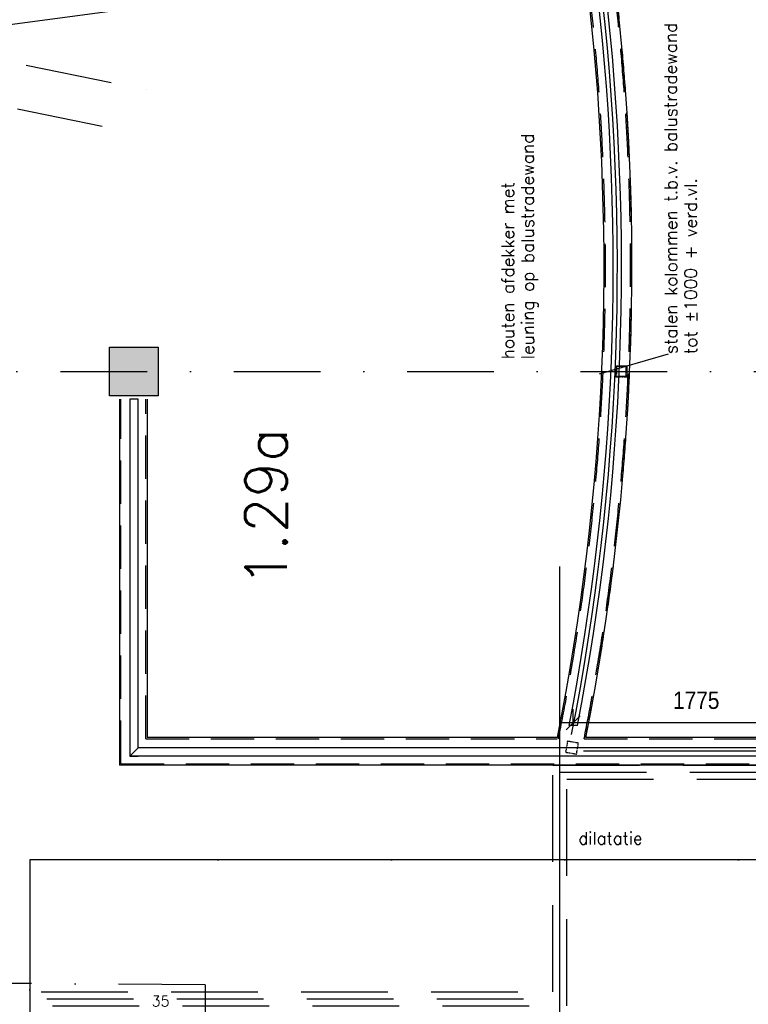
# Model space of a CAD drawing. Extents: x -171140 to 151546, y -8083 to 162438.
# Tile 30 of 96: x 29159 to 34411, y 38082 to 45185. Entities that reach past the tile are written whole.
import ezdxf

# ---------------------------------------------------------------- set-up
doc = ezdxf.new("R2010")
doc.units = 0
doc.header["$LTSCALE"] = 50
doc.header["$MEASUREMENT"] = 0
doc.header["$PDMODE"] = 3
doc.header["$PDSIZE"] = 0.001
for name, pattern in [('DASHDOT', [25, 12.5, -6.25, 0, -6.25]), ('DASHED', [0.75, 0.5, -0.25]), ('DD1', [2.66667, 1.66667, -0.5, 0, -0.5]), ('HIDDEN', [9.375, 6.25, -3.125]), ('HIDDEN2', [0.1875, 0.125, -0.0625]), ('STRAM_0WT$0$DASHDOT', [25, 12.5, -6.25, 0, -6.25])]:
    doc.linetypes.add(name, pattern=pattern)
doc.layers.get('0').update_dxf_attribs({"linetype": 'CONTINUOUS'})
doc.layers.get('DEFPOINTS').update_dxf_attribs({"linetype": 'CONTINUOUS'})
for name, color, linetype in [('0POLYBUITENOM', 7, 'CONTINUOUS'), ('_BRANDCOMPART', 6, 'DASHDOT'), ('_DETAILNUMMERS', 4, 'CONTINUOUS'), ('A--A28--_F12--', 7, 'CONTINUOUS'), ('A--L21--', 3, 'CONTINUOUS'), ('A--L22A1_BINNENWAND', 1, 'CONTINUOUS'), ('A--L22A2_BINNENWAND', 2, 'CONTINUOUS'), ('A--L24AC1_TRAPPEN', 1, 'HIDDEN2'), ('A--L28--', 7, 'CONTINUOUS'), ('A--L28--_F-2--', 7, 'CONTINUOUS'), ('A--L28--_F12--', 7, 'CONTINUOUS'), ('A--L28AC1_KONSTRUKTIES', 1, 'HIDDEN2'), ('A--L35A1_PLAFONDS', 1, 'HIDDEN'), ('A--L3A1_VPORTS', 1, 'CONTINUOUS'), ('A--M$1A-_F123-', 1, 'CONTINUOUS'), ('A--M1$A-_F123-', 1, 'CONTINUOUS'), ('A--T$1A-_F123-_R', 4, 'CONTINUOUS'), ('HELLINGBANEN_TRAPPEN', 1, 'CONTINUOUS'), ('STRAM_0WT$0$A--L$7A-_STRAM', 1, 'STRAM_0WT$0$DASHDOT'), ('STRAM_0WT$0$A--T$7A8-_STRA', 8, 'STRAM_0WT$0$DASHDOT'), ('STRAMIEN', 1, 'DD1'), ('TEKST_KOZIJNMERK', 10, 'CONTINUOUS'), ('X--LR---_CP', 7, 'CONTINUOUS')]:
    doc.layers.add(name, color=color, linetype=linetype)
doc.styles.add('ALFA-0_25', font='ROMANS')
doc.styles.add('HIEMSTRA', font='romans.shx')
doc.styles.get("Standard").update_dxf_attribs({"font": 'txt', "width": 0.9})
doc.dimstyles.new('BEILEN', dxfattribs={"dimscale": 40, "dimtxt": 2.5, "dimasz": 2, "dimexe": 0.3, "dimexo": 0.3, "dimgap": 2, "dimtad": 1, "dimdec": 0, "dimzin": 0, "dimtxsty": 'HIEMSTRA', "dimblk1": 'OBLIQUE', "dimblk2": 'OBLIQUE', "dimsah": 1, "dimcen": -0.09, "dimdle": 0.3, "dimse1": 1, "dimclrd": 2, "dimclre": 2, "dimclrt": 3, "dimazin": 3, "dimtfac": 1, "dimtdec": 4, "dimtofl": 0, "dimtmove": 0, "dimatfit": 3, "dimtvp": 625, "dimtolj": 1, "dimtzin": 0})
doc.dimstyles.get("Standard").update_dxf_attribs({"dimscale": 40, "dimtxt": 2.5, "dimasz": 2, "dimexe": 0.3, "dimexo": 0.3, "dimgap": 2, "dimtad": 0, "dimdec": 0, "dimzin": 0, "dimtxsty": 'HIEMSTRA', "dimblk1": 'OBLIQUE', "dimblk2": 'OBLIQUE', "dimsah": 1, "dimcen": -0.09, "dimdle": 0.3, "dimse1": 1, "dimclrd": 2, "dimclre": 2, "dimclrt": 3, "dimazin": 3, "dimtfac": 1, "dimtdec": 4, "dimtix": 1, "dimtmove": 0, "dimatfit": 3, "dimtvp": 625, "dimtolj": 1, "dimtzin": 0})
doc.dimstyles.new('STANDARD$0', dxfattribs={"dimscale": 50, "dimtxt": 2.5, "dimasz": 2, "dimexe": 2, "dimexo": 0, "dimgap": 2, "dimtad": 1, "dimdec": 0, "dimzin": 0, "dimtxsty": 'ALFA-0_25', "dimblk1": 'OBLIQUE', "dimblk2": 'OBLIQUE', "dimsah": 1, "dimcen": -3, "dimdle": 2, "dimclrd": 1, "dimclre": 1, "dimclrt": 2, "dimazin": 3, "dimtfac": 0.666667, "dimtofl": 0, "dimtmove": 0, "dimatfit": 3, "dimtvp": 0.833333, "dimtolj": 1, "dimtzin": 0})

# ---------------------------------------------------------------- blocks, each defined once
blk = doc.blocks.new('STRAM_0WT')
at = {"layer": 'STRAM_0WT$0$A--L$7A-_STRAM'}
for p, q in [((-45863.103, 12168.257), (-61174.94, 15287.302)), ((-45799.23, 12481.818), (-59254.976, 15222.774))]:
    blk.add_line(p, q, dxfattribs=at)
at = {"layer": 'STRAM_0WT$0$A--T$7A8-_STRA', "color": 8}
blk.add_line((-66167.142, 10400), (-540.602, 10400), dxfattribs=at)
blk = doc.blocks.new('Q020437-')
at = {"layer": 'A--A28--_F12--', "color": 8}
for points in [[(-175, -175), (-175, 175), (175, 175)], [(-175, -175), (175, 175), (175, -175)]]:
    blk.add_solid(points, dxfattribs=at)
at = {"layer": 'A--L28--_F12--', "color": 3, "linetype": 'CONTINUOUS'}
blk.add_lwpolyline([(-175, -175), (-175, 175), (175, 175), (175, -175)], close=True, dxfattribs=at)
at = {"layer": 'X--LR---_CP'}
for p in [(-175, 0), (-175, 0), (175, 0)]:
    blk.add_point(p, dxfattribs=at)
blk = doc.blocks.new('_OBLIQUE')
at = {"color": 0, "linetype": 'BYBLOCK'}
blk.add_line((-0.5, -0.5), (0.5, 0.5), dxfattribs=at)
blk = doc.blocks.new('*D232')
at = {"layer": 'A--M$1A-_F123-', "color": 2, "linetype": 'CONTINUOUS'}
blk.add_line((33428.3, 45730.5), (16072.7, 43400.3), dxfattribs=at)
at = {"layer": 'DEFPOINTS', "color": 0, "linetype": 'CONTINUOUS'}
for p in [(33416.4, 45728.9), (16084.6, 43401.9), (16084.6, 43401.9)]:
    blk.add_point(p, dxfattribs=at)
at = {"layer": 'A--M$1A-_F123-', "color": 2, "linetype": 'CONTINUOUS', "xscale": 80, "yscale": 80, "zscale": 80}
for p, rotation in [((33416.4, 45728.9), 7.646762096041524), ((16084.6, 43401.9), 187.6467620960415)]:
    blk.add_blockref('_OBLIQUE', p, dxfattribs=dict(at, rotation=rotation))
at = {"layer": 'A--M$1A-_F123-', "color": 3, "linetype": 'CONTINUOUS', "insert": (24733.2, 44694.2), "char_height": 100, "attachment_point": 5, "rotation": 7.64676, "style": 'HIEMSTRA'}
blk.add_mtext('\\A1;17487', dxfattribs=at)
blk = doc.blocks.new('*D341')
at = {"layer": 'A--M$1A-_F123-', "color": 2, "linetype": 'CONTINUOUS'}
for p, q in [((23981.9, 29671.5), (23903.5, 29687.4)), ((23978.7, 29655.8), (23984.3, 29683.2)), ((24079.9, 29651.5), (23981.9, 29671.5)), ((24079.9, 29651.5), (24158.2, 29635.5))]:
    blk.add_line(p, q, dxfattribs=at)
at = {"layer": 'DEFPOINTS', "color": 0, "linetype": 'CONTINUOUS'}
for p in [(23976.3, 29644), (23981.9, 29671.5), (24074.3, 29624)]:
    blk.add_point(p, dxfattribs=at)
at = {"layer": 'A--M$1A-_F123-', "color": 2, "linetype": 'CONTINUOUS', "xscale": 80, "yscale": 80, "zscale": 80}
for p, rotation in [((23981.9, 29671.5), 348.4862903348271), ((24079.9, 29651.5), 168.4862903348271)]:
    blk.add_blockref('_OBLIQUE', p, dxfattribs=dict(at, rotation=rotation))
at = {"layer": 'A--M$1A-_F123-', "color": 3, "linetype": 'CONTINUOUS', "insert": (36506, 90903.8), "char_height": 100, "attachment_point": 5, "rotation": 348.48629, "style": 'HIEMSTRA'}
blk.add_mtext('\\A1;100', dxfattribs=at)
blk = doc.blocks.new('*D542')
at = {"layer": 'A--M1$A-_F123-', "color": 1}
for p, q in [((33147.8, 40096.5), (33147.8, 40211.6)), ((34923, 40096.5), (34923, 40211.6)), ((35023, 40111.6), (33047.8, 40111.6))]:
    blk.add_line(p, q, dxfattribs=at)
at = {"layer": 'DEFPOINTS', "color": 0}
for p in [(33147.8, 40111.6), (33147.8, 40096.5), (34923, 40096.5)]:
    blk.add_point(p, dxfattribs=at)
at = {"layer": 'A--M1$A-_F123-', "color": 1, "xscale": 100, "yscale": 100, "zscale": 100, "rotation": 180}
blk.add_blockref('_OBLIQUE', (33147.8, 40111.6), dxfattribs=at)
at = {"layer": 'A--M1$A-_F123-', "color": 1, "xscale": 100, "yscale": 100, "zscale": 100}
blk.add_blockref('_OBLIQUE', (34923, 40111.6), dxfattribs=at)
at = {"layer": 'A--M1$A-_F123-', "color": 2, "insert": (34035.4, 40274.1), "char_height": 125, "attachment_point": 5}
blk.add_mtext('\\A1;1775', dxfattribs=at)
blk = doc.blocks.new('*D562')
at = {"layer": 'A--M1$A-_F123-', "color": 1}
for p, q in [((30157, 37821.9), (30157, 37977)), ((30192, 37821.9), (30192, 37977)), ((30157, 37917), (30097, 37917)), ((30192, 37917), (30252, 37917))]:
    blk.add_line(p, q, dxfattribs=at)
at = {"layer": 'DEFPOINTS', "color": 0}
for p in [(30192, 37917), (30157, 37821.9), (30192, 37821.9)]:
    blk.add_point(p, dxfattribs=at)
at = {"layer": 'A--M1$A-_F123-', "color": 1, "xscale": 60, "yscale": 60, "zscale": 60}
blk.add_blockref('_OBLIQUE', (30157, 37917), dxfattribs=at)
at = {"layer": 'A--M1$A-_F123-', "color": 1, "xscale": 60, "yscale": 60, "zscale": 60, "rotation": 180}
blk.add_blockref('_OBLIQUE', (30192, 37917), dxfattribs=at)
at = {"layer": 'A--M1$A-_F123-', "color": 2, "insert": (30174.5, 38104.5), "char_height": 75, "attachment_point": 5, "style": 'ALFA-0_25'}
blk.add_mtext('\\A1;35', dxfattribs=at)

msp = doc.modelspace()

# ---------------------------------------------------------------- linework, layer by layer
at = {"layer": '0POLYBUITENOM', "elevation": 1}
msp.add_lwpolyline([(45698.6, 66719.9), (45689, 56846.9), (36577, 56696.9), (36527, 39123.8), (29232, 39123.8), (29232, 31996.9), (31611.6, 31996.9), (31575.7, 31914.9), (31047.2, 29318.8), (29898.6, 23677.1), (24761.9, 24723.4), (24101.6, 21481.7), (23023.7, 16190.3), (21626.5, 9331.4)], dxfattribs=at)
at = {"layer": '_BRANDCOMPART'}
msp.add_line((30494.6, 38221.7), (30494.6, 33582.1), dxfattribs=at)
msp.add_lwpolyline([(30494.6, 38221.7), (28457.9, 38236.7), (28457.9, 38236.7), (28457.9, 45608.5), (27870.4, 45675.5), (28200, 47293.7), (29563.6, 47293.7), (29893.6, 48913.5), (36087.2, 79318.8), (38726.9, 79318.8), (38727, 82343.2), (39358.5, 82343.2), (39358.5, 83251.9), (41161.4, 83251.9), (41154.9, 76346.4), (42676.3, 76346.4), (46227.6, 68844.3), (45422, 68503.3), (45422, 67290.8), (51065.6, 68757.4)], dxfattribs=at)
at = {"layer": '_DETAILNUMMERS', "color": 6, "linetype": 'DASHED', "ltscale": 25}
for points in [[(4701.8, 22779.7), (5365, 26187.1), (22399.3, 22717.2), (25562.3, 38172), (33002, 38171.7), (33002, 39806.3), (38123.1, 39806.3), (38123.1, 56531.9), (39427, 56531.9)], [(4750.9, 22770.1), (5404.4, 26128), (22438.3, 22658.2), (25603.1, 38122), (33052, 38121.7), (33052, 39756.3), (38173.1, 39756.3), (38173.1, 39756.3), (38173.1, 56481.9), (39427, 56481.9)], [(4799.9, 22760.6), (5443.9, 26069), (22477.4, 22599.2), (25644, 38071.9), (33102, 38071.7), (33102, 39706.3), (38223.1, 39706.3), (38223.1, 56431.9), (39427, 56431.9)]]:
    msp.add_lwpolyline(points, dxfattribs=at)
at = {"layer": 'A--L21--', "color": 8}
msp.add_line((37596.4, 39907.3), (33222.1, 39908.5, 0), dxfattribs=at)
at = {"layer": 'A--L22A1_BINNENWAND', "linetype": 'CONTINUOUS'}
for p, q in [((29877, 42446.9), (29877, 39806.3)), ((30078, 42446.9), (30078, 40007.3)), ((33034.4, 40007.3), (30078, 40007.3)), ((36652, 40007.3), (33239.3, 40007.3)), ((36853, 39806.3), (29877, 39806.3))]:
    msp.add_line(p, q, dxfattribs=at)
at = {"layer": 'A--L22A1_BINNENWAND', "linetype": 'HIDDEN'}
for p, q in [((29887, 39816.3), (29887, 42446.9)), ((30068, 39997.3), (30068, 42446.9)), ((30068, 39997.3), (33032.4, 39997.3)), ((33227.1, 39997.3), (36662, 39997.3)), ((29887, 39816.3), (36843, 39816.3))]:
    msp.add_line(p, q, dxfattribs=at)
at = {"layer": 'A--L22A1_BINNENWAND', "linetype": 'CONTINUOUS'}
for radius, start, end in [(17487.4, 348.80692, 24.99156), (17382.4, 348.80692, 24.99156), (17286.4, 348.67506, 24.08159)]:
    msp.add_arc((16084.6, 43401.9), radius, start, end, dxfattribs=at)
at = {"layer": 'A--L22A1_BINNENWAND', "linetype": 'HIDDEN'}
for radius, start, end in [(17477.4, 348.76701, 24.99156), (17296.4, 348.64791, 24.08159)]:
    msp.add_arc((16084.6, 43401.9), radius, start, end, dxfattribs=at)
at = {"layer": 'A--L22A2_BINNENWAND', "linetype": 'CONTINUOUS'}
for p, q in [((30012, 42446.9), (29952, 42446.9)), ((29952, 42446.9), (29952, 39872.3)), ((30012, 39932.3), (30012, 42446.9)), ((33179.6, 40092.9), (33118.5, 40092.9)), ((29952, 39872.3), (30012, 39932.3)), ((33086.5, 39932.3), (30012, 39932.3)), ((36727, 39932.3), (33086.5, 39932.3)), ((36727, 39872.3), (29952, 39872.3)), ((29952, 39872.3), (30012, 39872.3))]:
    msp.add_line(p, q, dxfattribs=at)
for radius, start, end in [(17412.4, 349.04519, 24.23652), (17352.4, 349.00684, 23.9604)]:
    msp.add_arc((16084.6, 43401.9), radius, start, end, dxfattribs=at)
at = {"layer": 'A--L28--_F-2--', "color": 1, "linetype": 'HIDDEN2'}
msp.add_lwpolyline([(33455.2, 42686.9), (33460.2, 42681.9), (33460.2, 42611.9), (33530.2, 42611.9), (33530.2, 42681.9), (33460.2, 42681.9), (33455.2, 42686.9), (33535.2, 42686.9), (33535.2, 42606.9), (33455.2, 42606.9)], close=True, dxfattribs=at)
at = {"layer": 'A--L28AC1_KONSTRUKTIES'}
msp.add_lwpolyline([(33093.9, 39900.4), (33172.8, 39887), (33186.2, 39965.9), (33107.3, 39979.3)], close=True, dxfattribs=at)
at = {"layer": 'A--L35A1_PLAFONDS'}
msp.add_lwpolyline([(38595.5, 60294.9, 0.337595), (36652, 57571.9), (36652, 40007.3), (33239.3, 40007.3, 0.15921), (31934.6, 50790), (32127.5, 50361.2), (35041.9, 64668.2), (38595.7, 65431.1)], format="xyb", dxfattribs=at)
at = {"layer": 'A--L3A1_VPORTS'}
msp.add_line((33052, 37316.9), (33052, 41239.6), dxfattribs=at)
at = {"layer": 'STRAMIEN', "color": 4, "linetype": 'DASHDOT'}
msp.add_lwpolyline([(36527, 39846.9), (36527, 39123.8), (29232, 39123.8), (29232, 31996.9), (31317.6, 31996.9)], dxfattribs=at)
msp.add_lwpolyline([(36527, 39846.9), (36527, 39123.8), (29232, 39123.8), (29232, 31996.9), (31317.6, 31996.9)], dxfattribs=at)
at = {"layer": 'TEKST_KOZIJNMERK'}
msp.add_line((33833.5, 42770.9), (33335.2, 42627.6), dxfattribs=at)
at = {"layer": 'X--LR---_CP', "linetype": 'CONTINUOUS'}
msp.add_point((30069.8, 44677.9), dxfattribs=at)
at = {"layer": 'X--LR---_CP', "color": 1, "linetype": 'CONTINUOUS'}
msp.add_point((30069.8, 44677.9), dxfattribs=at)

# ---------------------------------------------------------------- block references
at = {"layer": 'A--L24AC1_TRAPPEN'}
msp.add_blockref('STRAM_0WT', (75617, 32246.9), dxfattribs=at)
at = {"layer": 'A--L28--', "linetype": 'CONTINUOUS'}
msp.add_blockref('Q020437-', (29982, 42646.9), dxfattribs=at)

# ---------------------------------------------------------------- texts
at = {"layer": 'A--T$1A-_F123-_R', "style": 'ALFA-0_25'}
msp.add_text('1.29a', height=300, rotation=90, dxfattribs=at).set_placement((31085, 41095.3))
at = {"layer": 'HELLINGBANEN_TRAPPEN', "style": 'ALFA-0_25'}
msp.add_text('dilatatie', height=87.5, rotation=0.02776, dxfattribs=at).set_placement((33185.7, 39235.4))
at = {"layer": 'TEKST_KOZIJNMERK', "style": 'HIEMSTRA'}
for s, p in [('stalen kolommen t.b.v. balustradewand', (33898.8, 42772.7)), ('leuning op balustradewand', (32866.2, 42736)), ('houten afdekker met ', (32723.6, 42736)), ('tot %%P1000 + verd.vl.', (34041.5, 42772.7))]:
    msp.add_text(s, height=90, rotation=90.07785, dxfattribs=at).set_placement(p)

# ---------------------------------------------------------------- dimensions: what is measured, and where the dimension line sits
at = {"layer": 'A--M$1A-_F123-', "linetype": 'CONTINUOUS'}
dim = msp.add_aligned_dim(p1=(24074.3, 29624), p2=(23976.3, 29644), distance=-28, dimstyle='STANDARD', dxfattribs=at)
dim.commit()
dim.dimension.update_dxf_attribs({"geometry": '*D341', "text_midpoint": (36506, 90903.8)})
dim = msp.add_aligned_dim(p1=(33416.4, 45728.9), p2=(16084.6, 43401.9), distance=0, dimstyle='BEILEN', override={"dimcen": -0.09}, dxfattribs=at)
dim.commit()
dim.dimension.update_dxf_attribs({"geometry": '*D232', "text_midpoint": (24733.2, 44694.2)})
at = {"layer": 'A--M1$A-_F123-'}
for base, p1, p2, override, picture, middle in [((33147.8, 40111.6), (34923, 40096.5), (33147.8, 40096.5), {"dimscale": 50, "dimtxsty": 'STANDARD'}, '*D542', (34035.4, 40274.1)), ((30192, 37917), (30157, 37821.9), (30192, 37821.9), {"dimscale": 30}, '*D562', (30174.5, 38104.5))]:
    dim = msp.add_linear_dim(base=base, p1=p1, p2=p2, dimstyle='STANDARD$0', override=override, dxfattribs=at)
    dim.commit()
    dim.dimension.update_dxf_attribs({"geometry": picture, "text_midpoint": middle})

doc.saveas('drawing.dxf')
